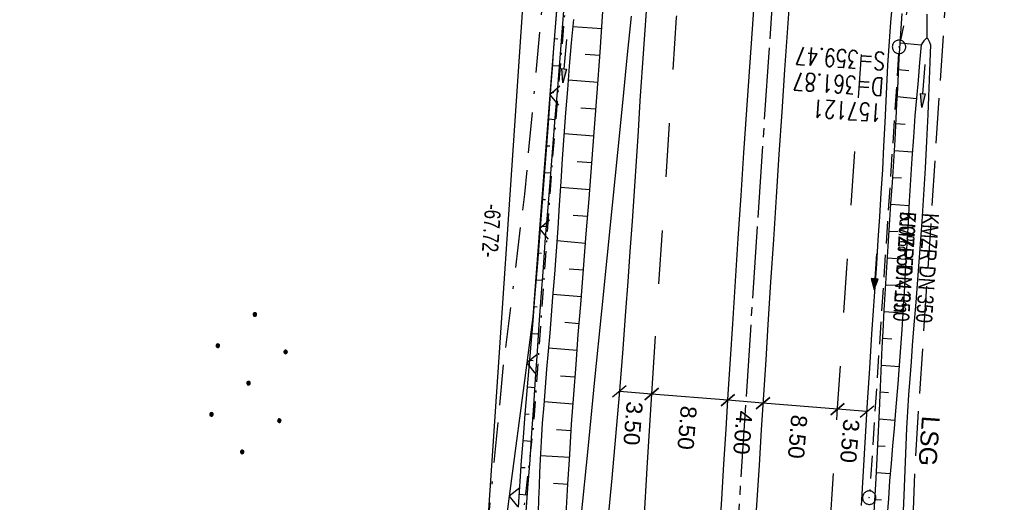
# Model space of a CAD drawing. Extents: x 510579 to 511204, y 466954 to 468018.
# Tile 41 of 48: x 510931 to 511041, y 467723 to 467777. Entities that reach past the tile are written whole.
import ezdxf

# ---------------------------------------------------------------- set-up
doc = ezdxf.new("R2010")
doc.units = 0
doc.header["$LTSCALE"] = 10
doc.header["$MEASUREMENT"] = 0
for name, pattern in [('ACAD_ISO16W100', [73, 15, -6.5, 15, -6.5, 15, -7, 1, -7]), ('ACHSE', [5.5, 4, -0.5, 0.5, -0.5]), ('AUSGEZOGEN', [0]), ('LT00', [0]), ('LT02', [0.4, 0.2, -0.2]), ('LT05', [0.7, 0.5, -0.2]), ('LT08', [0.42, 0.2, -0.1, 0.02, -0.1]), ('STRICHLINIE2', [0.375, 0.25, -0.125])]:
    doc.linetypes.add(name, pattern=pattern)
doc.layers.get('0').update_dxf_attribs({"linetype": 'LT00'})
for name, color, linetype in [('--EK_FBR', 1, 'LT00'), ('--EK_Halt-Pfeil', 4, 'LT00'), ('--EK_Haltung', 7, 'STRICHLINIE2'), ('--EK_Haltung-Text', 140, 'LT00'), ('--EK_Schacht-Text', 5, 'LT00'), ('--EL_DFK_AB_L', 21, 'LT00'), ('--EL_Halt-Pfeil', 4, 'LT00'), ('--EL_Haltung', 182, 'STRICHLINIE2'), ('--EL_Haltung-Text', 182, 'LT00'), ('-AX-093', 35, 'ACHSE'), ('ABSTAND', 8, 'LT00'), ('BAB-KABEL', 220, 'ACAD_ISO16W100'), ('BEMAßUNG', 255, 'Continuous'), ('DFK_AB_L', 21, 'LT00'), ('DFK_NUTZUNG', 250, 'LT00'), ('LSG', 61, 'LT05'), ('LSG_TEXT', 61, 'LT00'), ('PFEIL', 140, 'AUSGEZOGEN'), ('STROM_UNTER', 80, 'LT08'), ('V100_AFBR_BAB', 250, 'LT00'), ('V100_BOESCH', 250, 'LT00'), ('V100_BOSCHUNG', 250, 'LT00'), ('V100_GRABEN', 250, 'LT00'), ('V100_KA_PRUF', 182, 'LT00'), ('V100_LD_MARK', 250, 'LT00'), ('V100_LG_MARK', 250, 'LT02'), ('V100_ZAUN', 40, 'LT00')]:
    doc.layers.add(name, color=color, linetype=linetype)
doc.styles.add('Arial', font='ARIAL.TTF')
doc.styles.add('Beschrift', font='ARIAL.TTF')
doc.styles.add('Haltungsbeschriftung', font='ARIAL.TTF', dxfattribs={"width": 0.75})
doc.styles.add('schachtbeschriftung', font='romans.shx', dxfattribs={"width": 0.75, "height": 2})
doc.styles.get("Standard").update_dxf_attribs({"font": 'ARIAL.TTF'})

# ---------------------------------------------------------------- blocks, each defined once
blk = doc.blocks.new('Ackerland7')
at = {"layer": 'DFK_NUTZUNG', "color": 0, "linetype": 'ByBlock'}
for p, q in [((-4, 3.93), (-4, 3.67)), ((-3.95, 3.63), (-3.95, 3.97)), ((-3.9, 3.99), (-3.9, 3.61)), ((-3.85, 3.6), (-3.85, 4)), ((-3.8, 3.99), (-3.8, 3.61)), ((-3.75, 3.63), (-3.75, 3.97)), ((-3.7, 3.93), (-3.7, 3.67)), ((-3.65, 3.8), (-3.65, 3.8)), ((3.7, 3.93), (3.7, 3.67)), ((3.75, 3.63), (3.75, 3.97)), ((3.8, 3.99), (3.8, 3.61)), ((3.85, 3.6), (3.85, 4)), ((3.9, 3.99), (3.9, 3.61)), ((3.95, 3.63), (3.95, 3.97)), ((4, 3.93), (4, 3.67)), ((4.05, 3.8), (4.05, 3.8)), ((-7.85, 0.13), (-7.85, -0.13)), ((-7.8, -0.17), (-7.8, 0.17)), ((-7.75, 0.19), (-7.75, -0.19)), ((-7.7, -0.2), (-7.7, 0.2)), ((-7.65, 0.19), (-7.65, -0.19)), ((-7.6, -0.17), (-7.6, 0.17)), ((-7.55, 0.13), (-7.55, -0.13)), ((-7.5, 0), (-7.5, 0)), ((-0.15, 0.13), (-0.15, -0.13)), ((-0.1, -0.17), (-0.1, 0.17)), ((-0.05, 0.19), (-0.05, -0.19)), ((0, -0.2), (0, 0.2)), ((0.05, 0.19), (0.05, -0.19)), ((0.1, -0.17), (0.1, 0.17)), ((0.15, 0.13), (0.15, -0.13)), ((0.2, 0), (0.2, 0)), ((7.55, 0.13), (7.55, -0.13)), ((7.6, -0.17), (7.6, 0.17)), ((7.65, 0.19), (7.65, -0.19)), ((7.7, -0.2), (7.7, 0.2)), ((7.75, 0.19), (7.75, -0.19)), ((7.8, -0.17), (7.8, 0.17)), ((7.85, 0.13), (7.85, -0.13)), ((7.9, 0), (7.9, 0)), ((-4, -3.67), (-4, -3.93)), ((-3.95, -3.97), (-3.95, -3.63)), ((-3.9, -3.61), (-3.9, -3.99)), ((-3.85, -4), (-3.85, -3.6)), ((-3.8, -3.61), (-3.8, -3.99)), ((-3.75, -3.97), (-3.75, -3.63)), ((-3.7, -3.67), (-3.7, -3.93)), ((-3.65, -3.8), (-3.65, -3.8)), ((3.7, -3.67), (3.7, -3.93)), ((3.75, -3.97), (3.75, -3.63)), ((3.8, -3.61), (3.8, -3.99)), ((3.85, -4), (3.85, -3.6)), ((3.9, -3.61), (3.9, -3.99)), ((3.95, -3.97), (3.95, -3.63)), ((4, -3.67), (4, -3.93)), ((4.05, -3.8), (4.05, -3.8))]:
    blk.add_line(p, q, dxfattribs=at)
for points in [[(-3.65, 3.8), (-3.67, 3.89), (-3.73, 3.96), (-3.81, 3.99), (-3.89, 3.99), (-3.97, 3.96), (-4.03, 3.89), (-4.05, 3.8), (-4.03, 3.71), (-3.97, 3.64), (-3.89, 3.6), (-3.81, 3.6), (-3.73, 3.64), (-3.67, 3.71), (-3.65, 3.8)], [(4.05, 3.8), (4.03, 3.89), (3.97, 3.96), (3.89, 3.99), (3.81, 3.99), (3.73, 3.96), (3.67, 3.89), (3.65, 3.8), (3.67, 3.71), (3.73, 3.64), (3.81, 3.61), (3.89, 3.61), (3.97, 3.64), (4.03, 3.71), (4.05, 3.8)], [(-7.5, 0), (-7.52, 0.09), (-7.58, 0.16), (-7.66, 0.19), (-7.74, 0.19), (-7.82, 0.16), (-7.88, 0.09), (-7.9, 0)], [(0.2, 0), (0.18, 0.09), (0.12, 0.16), (0.04, 0.19), (-0.04, 0.19), (-0.12, 0.16), (-0.18, 0.09), (-0.2, 0)], [(-0.2, 0), (-0.18, -0.09), (-0.12, -0.16), (-0.04, -0.19), (0.04, -0.19), (0.12, -0.16), (0.18, -0.09), (0.2, 0)], [(7.9, 0), (7.88, 0.09), (7.82, 0.16), (7.74, 0.19), (7.66, 0.19), (7.58, 0.16), (7.52, 0.09), (7.5, 0)], [(7.5, 0), (7.52, -0.09), (7.58, -0.16), (7.66, -0.19), (7.74, -0.19), (7.82, -0.16), (7.88, -0.09), (7.9, 0)], [(-7.9, 0), (-7.88, -0.09), (-7.82, -0.16), (-7.74, -0.19), (-7.66, -0.19), (-7.58, -0.16), (-7.52, -0.09), (-7.5, 0)], [(-3.65, -3.8), (-3.67, -3.71), (-3.73, -3.64), (-3.81, -3.61), (-3.89, -3.61), (-3.97, -3.64), (-4.03, -3.71), (-4.05, -3.8), (-4.03, -3.89), (-3.97, -3.96), (-3.89, -3.99), (-3.81, -3.99), (-3.73, -3.96), (-3.67, -3.89), (-3.65, -3.8)], [(4.05, -3.8), (4.03, -3.71), (3.97, -3.64), (3.89, -3.61), (3.81, -3.61), (3.73, -3.64), (3.67, -3.71), (3.65, -3.8), (3.67, -3.89), (3.73, -3.96), (3.81, -3.99), (3.89, -3.99), (3.97, -3.96), (4.03, -3.89), (4.05, -3.8)]]:
    blk.add_lwpolyline(points, dxfattribs=at)
blk = doc.blocks.new('Pfreil3')
at = {"layer": 'PFEIL'}
blk.add_hatch(color=256, dxfattribs=at).paths.add_polyline_path([(-1.55, 0.27), (-1.55, -0.27), (0, 0)])
for p, q in [((-1.55, 0), (-4.83, 0)), ((-1.55, -0.27), (-1.55, 0.27)), ((-1.55, 0.27), (0, 0)), ((0, 0), (-1.55, -0.27))]:
    blk.add_line(p, q, dxfattribs=at)
blk = doc.blocks.new('SYMB0003')
at = {"color": 0, "linetype": 'ByBlock'}
for p, q in [((-0.015712, 0), (0.010166, 0.012015)), ((0, -0.021257), (-0.015712, 0)), ((0.010166, 0.012015), (0, -0.021257))]:
    blk.add_line(p, q, dxfattribs=at)
for points in [[(-0.031395, 0.499013), (-0.093691, 0.491144), (-0.154509, 0.475528), (-0.21289, 0.452414), (-0.267913, 0.422164), (-0.318712, 0.385257), (-0.364484, 0.342274), (-0.404509, 0.293893), (-0.438154, 0.240877), (-0.464888, 0.184062), (-0.484292, 0.124345), (-0.496058, 0.062667), (-0.5, 0)], [(-0.5, 0), (-0.496058, -0.062667), (-0.484292, -0.124345), (-0.464888, -0.184062), (-0.438154, -0.240877), (-0.404509, -0.293893), (-0.364485, -0.342274), (-0.318712, -0.385257), (-0.267914, -0.422164), (-0.21289, -0.452414), (-0.154509, -0.475529), (-0.093691, -0.491144), (-0.031395, -0.499014), (0.031395, -0.499014)], [(0.5, 0), (0.496057, 0.062667), (0.484292, 0.124345), (0.464888, 0.184062), (0.438153, 0.240877), (0.404509, 0.293893), (0.364484, 0.342274), (0.318712, 0.385257), (0.267913, 0.422164), (0.21289, 0.452414), (0.154509, 0.475528), (0.093691, 0.491144), (0.031395, 0.499013), (-0.031395, 0.499013)], [(0.031395, -0.499014), (0.093691, -0.491144), (0.154509, -0.475529), (0.21289, -0.452414), (0.267914, -0.422164), (0.318712, -0.385257), (0.364485, -0.342274), (0.404509, -0.293893), (0.438154, -0.240877), (0.464889, -0.184062), (0.484292, -0.124345), (0.496058, -0.062667), (0.5, 0)]]:
    blk.add_lwpolyline(points, dxfattribs=at)
blk = doc.blocks.new('SYMB0024')
at = {"color": 0, "linetype": 'ByBlock'}
for p, q in [((-0.5, 0.5), (0, 0)), ((0, 0), (0.5, 0.5))]:
    blk.add_line(p, q, dxfattribs=at)
blk = doc.blocks.new('_Oblique')
at = {"color": 0, "linetype": 'ByBlock', "lineweight": -2}
blk.add_line((-0.5, -0.5), (0.5, 0.5), dxfattribs=at)
blk = doc.blocks.new('SYMB0070')
at = {"color": 0, "linetype": 'ByBlock'}
for p, q in [((-0.5, 0), (0.2, 0)), ((0.5, 0), (0.2, 0.1)), ((0.2, 0.1), (0.2, 0)), ((0.468, 0), (0.21, 0.086)), ((0.21, 0.086), (0.21, -0.086)), ((0.21, -0.086), (0.468, 0)), ((0.22, -0.072), (0.437, 0)), ((0.23, -0.058), (0.405, 0)), ((0.24, -0.045), (0.374, 0)), ((0.342, 0), (0.25, 0.031)), ((0.25, 0.031), (0.25, -0.031)), ((0.25, -0.031), (0.342, 0)), ((0.26, -0.017), (0.31, 0)), ((0.27, -0.003), (0.279, 0))]:
    blk.add_line(p, q, dxfattribs=at)
for points in [[(0.2, 0), (0.2, -0.1), (0.5, 0)], [(0.437, 0), (0.22, 0.072), (0.22, -0.072)], [(0.405, 0), (0.23, 0.058), (0.23, -0.058)], [(0.374, 0), (0.24, 0.045), (0.24, -0.045)], [(0.31, 0), (0.26, 0.017), (0.26, -0.017)], [(0.279, 0), (0.27, 0.003), (0.27, -0.003)]]:
    blk.add_lwpolyline(points, dxfattribs=at)

msp = doc.modelspace()

# ---------------------------------------------------------------- linework, layer by layer
at = {"layer": '--EK_FBR'}
for points in [[(511017.08, 467780.93), (511016.75, 467776.23), (511016.42, 467771.53), (511016.1, 467766.83), (511015.78, 467762.09), (511015.47, 467757.34), (511015.17, 467752.59), (511014.86, 467747.85), (511014.56, 467743.1), (511014.32, 467739.18), (511014.07, 467735.26), (511013.82, 467731.34), (511013.57, 467727.42), (511013.31, 467723.5), (511013.05, 467719.58)], [(511009.16, 467719.71), (511009.41, 467723.62), (511009.65, 467727.53), (511009.9, 467731.44), (511010.14, 467735.35), (511010.38, 467739.26), (511010.63, 467743.17), (511010.93, 467747.95), (511011.25, 467752.72), (511011.57, 467757.5), (511011.89, 467762.27), (511012.22, 467767.05), (511012.63, 467772.9), (511013.04, 467778.75)], [(511025.01, 467722.91), (511025.23, 467726.74), (511025.45, 467730.57), (511025.68, 467734.4), (511025.92, 467738.22), (511026.16, 467742.05), (511026.34, 467744.67), (511026.52, 467747.29), (511026.69, 467749.91), (511026.87, 467752.53), (511027.04, 467755.15), (511027.2, 467757.78), (511027.36, 467760.4), (511027.5, 467763.02), (511027.64, 467765.65), (511027.71, 467767.25), (511027.78, 467768.85), (511027.86, 467770.45), (511027.94, 467772.05), (511028.03, 467773.65), (511028.14, 467775.24), (511028.27, 467776.84), (511028.42, 467778.43)], [(510999.29, 467777.51), (510998.83, 467772.87), (510998.37, 467768.22), (510997.78, 467762.32), (510997.19, 467756.42), (510996.59, 467750.52), (510996, 467744.61), (510995.23, 467736.93), (510994.46, 467729.25), (510993.69, 467721.57), (510993.23, 467717), (510992.78, 467712.43), (510992.32, 467707.86)]]:
    msp.add_lwpolyline(points, dxfattribs=at)
at = {"layer": '--EK_Haltung'}
for p, q in [((511036.86, 467809.43), (511029.34, 467774.82)), ((511029.13, 467773.34), (511025.91, 467724.54))]:
    msp.add_line(p, q, dxfattribs=at)
at = {"layer": '--EL_DFK_AB_L'}
msp.add_line((510983.12, 467718.03), (510987.59, 467784.1), dxfattribs=at)
at = {"layer": '--EL_Haltung'}
for p, q in [((511036.86, 467809.43), (511029.34, 467774.82)), ((511029.13, 467773.34), (511025.91, 467724.54))]:
    msp.add_line(p, q, dxfattribs=at)
at = {"layer": '-AX-093', "ltscale": 0.2}
msp.add_lwpolyline([(511023.71, 467898.74), (511023.33, 467893.69), (511021.83, 467873.74), (511020.36, 467853.8), (511018.9, 467833.85), (511017.47, 467813.9), (511016.07, 467793.95), (511014.69, 467774), (511013.35, 467754.04), (511012.05, 467734.09), (511010.78, 467714.13), (511009.56, 467694.16), (511008.38, 467674.2), (511007.26, 467654.23), (511006.18, 467634.26), (511005.16, 467614.29)], dxfattribs=at)
at = {"layer": 'BAB-KABEL', "ltscale": 0.03, "flags": 128}
msp.add_lwpolyline([(510999.38, 467897.63), (510999.1, 467894.74), (510997.06, 467871.06), (510995.03, 467842.74), (510993.67, 467820.56), (510992.2, 467801.11), (510990.8, 467794.19), (510987.41, 467757.66), (510985.05, 467738.65), (510983.73, 467724.83), (510981.95, 467707.86), (510983.86, 467692.86), (510980.18, 467680.03), (510979.89, 467677.38), (510977.23, 467651.6), (510975.62, 467637.19), (510972.96, 467623.03), (510968.69, 467600.01), (510983.84, 467591.92), (510983.4, 467588.1), (510978.7, 467582.21), (510977.66, 467557.88), (510976.63, 467540.53), (510977.21, 467526.27), (510978.04, 467508.4), (510977.78, 467467.81), (510977.27, 467448.65), (510976.38, 467438.96), (510974.59, 467414.97), (510962.85, 467389.29), (510962.72, 467376.64), (510961.57, 467364.79), (510961.96, 467355.32), (510962.08, 467346.52), (510966.43, 467318.91), (510972.3, 467278.43), (510976.76, 467248.19), (510978.06, 467236.05), (510979.13, 467225.02), (510980.33, 467214.02), (510966.38, 467210.86), (510955.55, 467204.09), (510962.93, 467171.01), (510968.99, 467142.85), (510969.43, 467135.16), (510971.16, 467089.94), (510975.91, 466996.57), (510977.84, 466970.68)], dxfattribs=at)
at = {"layer": 'BEMAßUNG'}
for p, q in [((511001.59, 467735.35), (510997.99, 467735.64)), ((511010.08, 467734.66), (511001.59, 467735.35)), ((511014, 467734.34), (511010.08, 467734.66)), ((511022.31, 467733.67), (511014, 467734.34)), ((511025.6, 467733.4), (511022.31, 467733.67))]:
    msp.add_line(p, q, dxfattribs=at)
at = {"layer": 'DFK_AB_L'}
msp.add_line((510983.12, 467718.03), (510987.59, 467784.1), dxfattribs=at)
at = {"layer": 'LSG', "flags": 128}
msp.add_lwpolyline([(511028.44, 466972.99), (511028.34, 466978.08), (511018.87, 467147.48), (511017.13, 467385.28), (511031.01, 467728.06), (511042.32, 467899.59)], dxfattribs=at)
at = {"layer": 'STROM_UNTER', "flags": 128}
msp.add_lwpolyline([(511002.13, 467897.76), (511000.46, 467883.25), (510999.22, 467865.97), (510997.82, 467851.79), (510995.55, 467822.42), (510993.05, 467791.88), (510990.54, 467761.77), (510988.4, 467731.69), (510985.6, 467708.01), (510984.34, 467703.98), (510983.88, 467701.94), (510981.79, 467699.66), (510978.97, 467698.01), (510975.66, 467692.82), (510975.66, 467691.66), (510983.45, 467685.77), (510978.44, 467653.65), (510976.54, 467643.35), (510965.65, 467597.47), (510963.01, 467586.21), (510955.27, 467566.07), (510944.92, 467544.84), (510937.19, 467530.36), (510929.48, 467517.92), (510926.22, 467513.32), (510921.56, 467507.34), (510915.86, 467501.08), (510910.21, 467495.71), (510890.54, 467479.84), (510881.73, 467473.39), (510862.51, 467462.34), (510855.28, 467459.06), (510847.52, 467456.35), (510836.59, 467453.3), (510829.04, 467451.39), (510819.04, 467449.35), (510811.22, 467448.17), (510805.05, 467447.34), (510766.73, 467450.27), (510757.9, 467451.34), (510752.86, 467451.99), (510749.27, 467452.85), (510743.99, 467454.56), (510731.9, 467459.8), (510713.49, 467467.4), (510690.74, 467478.61), (510665.99, 467492.27), (510658.74, 467498.61), (510639.28, 467515.26), (510635.52, 467518.49), (510631.85, 467516.27)], dxfattribs=at)
at = {"layer": 'V100_AFBR_BAB'}
for points in [[(511017.08, 467780.93), (511016.75, 467776.23), (511016.42, 467771.53), (511016.1, 467766.83), (511015.78, 467762.09), (511015.47, 467757.34), (511015.17, 467752.59), (511014.86, 467747.85), (511014.56, 467743.1), (511014.32, 467739.18), (511014.07, 467735.26), (511013.82, 467731.34), (511013.57, 467727.42), (511013.31, 467723.5), (511013.05, 467719.58)], [(511009.16, 467719.71), (511009.41, 467723.62), (511009.65, 467727.53), (511009.9, 467731.44), (511010.14, 467735.35), (511010.38, 467739.26), (511010.63, 467743.17), (511010.93, 467747.95), (511011.25, 467752.72), (511011.57, 467757.5), (511011.89, 467762.27), (511012.22, 467767.05), (511012.63, 467772.9), (511013.04, 467778.75)], [(511025.01, 467722.91), (511025.23, 467726.74), (511025.45, 467730.57), (511025.68, 467734.4), (511025.92, 467738.22), (511026.16, 467742.05), (511026.34, 467744.67), (511026.52, 467747.29), (511026.69, 467749.91), (511026.87, 467752.53), (511027.04, 467755.15), (511027.2, 467757.78), (511027.36, 467760.4), (511027.5, 467763.02), (511027.64, 467765.65), (511027.71, 467767.25), (511027.78, 467768.85), (511027.86, 467770.45), (511027.94, 467772.05), (511028.03, 467773.65), (511028.14, 467775.24), (511028.27, 467776.84), (511028.42, 467778.43)], [(510999.29, 467777.51), (510998.83, 467772.87), (510998.37, 467768.22), (510997.78, 467762.32), (510997.19, 467756.42), (510996.59, 467750.52), (510996, 467744.61), (510995.23, 467736.93), (510994.46, 467729.25), (510993.69, 467721.57), (510993.23, 467717), (510992.78, 467712.43), (510992.32, 467707.86)]]:
    msp.add_lwpolyline(points, dxfattribs=at)
at = {"layer": 'V100_BOESCH'}
for points in [[(510986.73, 467722.73), (510986.85, 467724.46), (510986.97, 467726.19), (510987.09, 467727.92), (510987.29, 467730.52), (510987.49, 467733.12), (510987.7, 467735.72), (510987.92, 467738.32), (510988.15, 467740.92), (510988.37, 467743.52), (510988.58, 467746.11), (510988.9, 467750), (510989.2, 467753.88), (510989.5, 467757.77), (510989.79, 467761.65), (510990.07, 467765.54), (510990.35, 467769.43), (510990.52, 467771.71), (510990.69, 467773.99), (510990.86, 467776.28), (510991.05, 467778.56)], [(510992.04, 467721.93), (510992.23, 467725.28), (510992.45, 467728.62), (510992.67, 467731.97), (510992.91, 467735.31), (510993.16, 467738.65), (510993.41, 467741.99), (510993.68, 467745.33), (510993.99, 467749.27), (510994.3, 467753.21), (510994.61, 467757.15), (510994.92, 467761.1), (510995.23, 467765.04), (510995.52, 467768.98), (510995.85, 467773.5), (510996.16, 467778.03)], [(511026.42, 467722.16), (511026.63, 467725.93), (511026.82, 467729.69), (511027, 467733.46), (511027.08, 467735.24), (511027.15, 467737.01), (511027.23, 467738.79), (511027.31, 467740.57), (511027.4, 467742.34), (511027.53, 467744.72), (511027.67, 467747.09), (511027.82, 467749.47), (511027.97, 467751.84), (511028.13, 467754.21), (511028.28, 467756.59), (511028.44, 467758.96), (511028.59, 467761.34), (511028.73, 467763.72), (511028.86, 467766.1), (511028.95, 467767.78), (511029.03, 467769.45), (511029.11, 467771.13), (511029.2, 467772.8), (511029.3, 467774.48), (511029.41, 467776.15), (511029.54, 467777.82)], [(511032.33, 467775.03), (511032.31, 467776.38), (511032.3, 467777.73)]]:
    msp.add_lwpolyline(points, dxfattribs=at)
at = {"layer": 'V100_BOSCHUNG'}
for p, q in [((510996.03, 467776.12), (510992.79, 467776.34)), ((510990.77, 467775.03), (510991.14, 467775)), ((511031.66, 467774.28), (511029.3, 467774.5)), ((510995.82, 467773.13), (510994.17, 467773.24)), ((510990.54, 467772.03), (510991.28, 467771.98)), ((511030.26, 467771.4), (511029.13, 467771.51)), ((510995.61, 467770.13), (510992.27, 467770.37)), ((510990.32, 467769.04), (510990.68, 467769.01)), ((511031.12, 467768.31), (511028.98, 467768.5)), ((510995.38, 467767.13), (510993.71, 467767.26)), ((510990.11, 467766.05), (510990.79, 467766)), ((511029.85, 467765.41), (511028.83, 467765.5)), ((510995.16, 467764.13), (510991.83, 467764.4)), ((510989.89, 467763.06), (510990.22, 467763.03)), ((511030.66, 467762.35), (511028.66, 467762.49)), ((510994.92, 467761.14), (510993.27, 467761.27)), ((510989.67, 467760.07), (510990.31, 467760.02)), ((511029.47, 467759.43), (511028.47, 467759.49)), ((510994.69, 467758.15), (510991.42, 467758.41)), ((510989.45, 467757.07), (510989.76, 467757.05)), ((511030.29, 467756.37), (511028.28, 467756.49)), ((510994.45, 467755.16), (510992.84, 467755.29)), ((510989.22, 467754.08), (510989.83, 467754.04)), ((511029.1, 467753.44), (511028.08, 467753.5)), ((510994.22, 467752.16), (510991.02, 467752.43)), ((510988.99, 467751.09), (510989.29, 467751.07)), ((511029.95, 467750.38), (511027.88, 467750.5)), ((510993.98, 467749.17), (510992.39, 467749.3)), ((510988.75, 467748.1), (510989.38, 467748.05)), ((511028.74, 467747.45), (511027.69, 467747.51)), ((510993.74, 467746.18), (510990.58, 467746.44)), ((510988.5, 467745.11), (510988.83, 467745.09)), ((511029.6, 467744.39), (511027.52, 467744.52)), ((510993.51, 467743.19), (510991.92, 467743.32)), ((510988.25, 467742.12), (510988.95, 467742.07)), ((511028.38, 467741.46), (511027.36, 467741.53)), ((510993.28, 467740.2), (510990.07, 467740.46)), ((510987.99, 467739.13), (510988.37, 467739.1)), ((511029.19, 467738.39), (511027.22, 467738.54)), ((510993.05, 467737.22), (510991.43, 467737.34)), ((510987.74, 467736.14), (510988.55, 467736.08)), ((511028.02, 467735.47), (511027.09, 467735.55)), ((510992.83, 467734.23), (510989.58, 467734.47)), ((510987.49, 467733.15), (510987.92, 467733.12)), ((511028.71, 467732.4), (511026.96, 467732.55)), ((510992.62, 467731.25), (510990.99, 467731.36)), ((510987.26, 467730.16), (510988.14, 467730.09)), ((511027.63, 467729.48), (511026.81, 467729.55)), ((510992.42, 467728.26), (510989.19, 467728.47)), ((510987.04, 467727.17), (510987.48, 467727.14)), ((511028.19, 467726.43), (511026.66, 467726.55)), ((510992.23, 467725.27), (510990.65, 467725.37)), ((510986.83, 467724.18), (510987.7, 467724.11)), ((511027.23, 467723.49), (511026.5, 467723.54))]:
    msp.add_line(p, q, dxfattribs=at)
at = {"layer": 'V100_GRABEN'}
for points in [[(510992, 467781.01), (510991.54, 467775.25), (510991.08, 467769.5), (510990.81, 467766.16), (510990.53, 467762.83), (510990.26, 467759.49), (510990, 467756.15), (510989.73, 467752.81), (510989.48, 467749.47), (510989.24, 467746.13), (510989.02, 467743.11), (510988.82, 467740.09), (510988.61, 467737.06), (510988.41, 467734.04), (510988.2, 467731.02), (510987.99, 467728), (510987.75, 467724.84), (510987.51, 467721.69), (510987.26, 467718.54), (510987.01, 467715.38), (510986.76, 467712.23), (510983.58, 467700.46), (510983.43, 467698.62), (510982.97, 467697.04)], [(510992.86, 467777.13), (510992.62, 467774.53), (510992.4, 467771.92), (510992.19, 467769.32), (510991.99, 467766.74), (510991.81, 467764.17), (510991.63, 467761.6), (510991.46, 467759.02), (510991.29, 467756.45), (510991.12, 467753.87), (510990.94, 467751.3), (510990.75, 467748.72), (510990.55, 467746.15), (510990.39, 467744.15), (510990.22, 467742.14), (510990.04, 467740.13), (510989.87, 467738.12), (510989.71, 467736.11), (510989.55, 467734.1), (510989.4, 467732.09), (510989.28, 467730.07), (510989.17, 467728.06), (510989.1, 467726.58), (510989.05, 467725.1), (510988.99, 467723.61), (510988.94, 467722.13)], [(511032.69, 467774.34), (511032.61, 467774.58), (511032.52, 467774.79), (511032.43, 467774.95), (511032.33, 467775.03), (511032.21, 467775.01), (511032.08, 467774.91), (511031.95, 467774.75), (511031.8, 467774.55), (511031.66, 467774.33)], [(511031.66, 467774.33), (511031.48, 467772.35), (511031.3, 467770.36), (511031.12, 467768.38), (511030.96, 467766.39), (511030.78, 467764.01), (511030.61, 467761.63), (511030.46, 467759.25), (511030.32, 467756.87), (511030.18, 467754.49), (511030.05, 467752.1), (511029.91, 467749.72), (511029.78, 467747.34), (511029.64, 467744.95), (511029.48, 467742.57), (511029.27, 467739.53), (511029.04, 467736.5), (511028.8, 467733.46), (511028.63, 467731.51), (511028.46, 467729.56), (511028.29, 467727.61), (511028.13, 467725.66), (511027.99, 467723.71), (511027.83, 467721.39)], [(511032.69, 467774.34), (511032.62, 467772.4), (511032.55, 467770.45), (511032.48, 467768.5), (511032.4, 467766.55), (511032.25, 467763.56), (511032.09, 467760.57), (511031.91, 467757.58), (511031.71, 467754.59), (511031.5, 467751.6), (511031.28, 467748.61), (511031.05, 467745.62), (511030.81, 467742.63), (511030.66, 467740.78), (511030.52, 467738.94), (511030.38, 467737.1), (511030.25, 467735.25), (511030.13, 467733.41), (511030.03, 467731.53), (511029.94, 467729.66), (511029.86, 467727.78), (511029.79, 467725.91), (511029.71, 467724.03), (511029.54, 467719.73)]]:
    msp.add_lwpolyline(points, dxfattribs=at)
at = {"layer": 'V100_LD_MARK'}
for points in [[(511001.08, 467779.72), (511000.68, 467773.89), (511000.29, 467768.06), (511000.07, 467764.7), (510999.85, 467761.35), (510999.63, 467757.99), (510999.4, 467754.63), (510999.17, 467751.27), (510998.94, 467747.91), (510998.69, 467744.56), (510998.33, 467739.9), (510997.96, 467735.25), (510997.56, 467730.6), (510997.15, 467725.95), (510996.72, 467721.3)], [(511000.71, 467720.66), (511001.14, 467727.71), (511001.58, 467734.76), (511002.01, 467741.81)]]:
    msp.add_lwpolyline(points, dxfattribs=at)
at = {"layer": 'V100_LG_MARK', "ltscale": 3, "flags": 128}
for points in [[(511002.4, 467747.63), (511002.8, 467753.59), (511003.19, 467759.54), (511003.58, 467765.5), (511003.98, 467771.46), (511004.38, 467777.38), (511004.78, 467783.31), (511005.19, 467789.24), (511005.6, 467795.18), (511006.03, 467801.12), (511006.45, 467807.05), (511006.89, 467812.99), (511007.25, 467817.96), (511007.62, 467822.92), (511007.99, 467827.89), (511008.36, 467832.85), (511008.73, 467837.82), (511009.1, 467842.78), (511009.43, 467847.25), (511009.75, 467851.72), (511010.08, 467856.19), (511010.41, 467860.67), (511010.99, 467868.59), (511011.59, 467876.52), (511012.18, 467884.44), (511012.79, 467892.4), (511013.23, 467898.26)], [(511008.66, 467312.8), (511008.65, 467318.79), (511008.64, 467324.77), (511008.63, 467330.76), (511008.63, 467336.4), (511008.63, 467342.05), (511008.63, 467347.7), (511008.64, 467353.34), (511008.64, 467358.72), (511008.65, 467364.1), (511008.67, 467369.48), (511008.69, 467374.85), (511008.71, 467380.23), (511008.74, 467385.05), (511008.78, 467389.87), (511008.82, 467394.69), (511008.86, 467399.51), (511008.91, 467404.25), (511008.95, 467408.99), (511009, 467413.74), (511009.06, 467418.48), (511009.12, 467423.22), (511009.2, 467428), (511009.28, 467432.78), (511009.37, 467437.56), (511009.46, 467442.34), (511009.56, 467447.12), (511009.65, 467451.78), (511009.75, 467456.44), (511009.85, 467461.1), (511009.96, 467465.76), (511010.07, 467470.42), (511010.22, 467476.32), (511010.38, 467482.21), (511010.54, 467488.11), (511010.72, 467494.01), (511010.96, 467501.92), (511011.21, 467509.82), (511011.48, 467517.73), (511011.69, 467523.88), (511011.91, 467530.04), (511012.14, 467536.19), (511012.37, 467542.35), (511012.56, 467547.1), (511012.75, 467551.86), (511012.95, 467556.62), (511013.15, 467561.37), (511013.35, 467566.13), (511013.55, 467570.76), (511013.75, 467575.39), (511013.95, 467580.02), (511014.15, 467584.66), (511014.36, 467589.29), (511014.55, 467593.23), (511014.74, 467597.17), (511014.93, 467601.11), (511015.12, 467605.05), (511015.31, 467608.99), (511015.5, 467612.93), (511015.68, 467616.78), (511015.87, 467620.63), (511016.05, 467624.48), (511016.23, 467628.33), (511016.41, 467632.18), (511016.6, 467636.03), (511016.9, 467642.01), (511017.21, 467647.99), (511017.53, 467653.97), (511017.86, 467659.95), (511018.17, 467665.48), (511018.48, 467671.01), (511018.8, 467676.55), (511019.14, 467682.49), (511019.49, 467688.44), (511019.68, 467691.77), (511019.88, 467695.11), (511020.08, 467698.45), (511020.28, 467701.79), (511020.5, 467705.3), (511020.72, 467708.82), (511020.94, 467712.34), (511021.17, 467715.85), (511021.4, 467719.37), (511021.71, 467724.18), (511022.02, 467728.99), (511022.33, 467733.8), (511022.65, 467738.61), (511022.96, 467743.43), (511023.36, 467749.39), (511023.77, 467755.35), (511024.17, 467761.31), (511024.58, 467767.27), (511025, 467773.23)]]:
    msp.add_lwpolyline(points, dxfattribs=at)
at = {"layer": 'V100_ZAUN'}
for p, q in [((510991.4, 467783.68), (510990.24, 467768.73)), ((510990.24, 467768.73), (510989.09, 467753.77)), ((510987.66, 467738.85), (510985.72, 467723.97)), ((510985.72, 467723.97), (510983.78, 467709.1))]:
    msp.add_line(p, q, dxfattribs=at)
msp.add_lwpolyline([(510989.09, 467753.77), (510988.33, 467743.97), (510987.66, 467738.85)], dxfattribs=at)

# ---------------------------------------------------------------- block references
at = {"layer": '--EK_Halt-Pfeil', "xscale": 3.999999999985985, "yscale": 4, "zscale": 4, "rotation": 266.2276799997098}
msp.add_blockref('SYMB0070', (511026.52, 467749.01), dxfattribs=at)
at = {"layer": '--EL_Halt-Pfeil', "xscale": 3.999999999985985, "yscale": 4, "zscale": 4, "rotation": 266.2276799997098}
msp.add_blockref('SYMB0070', (511026.52, 467749.01), dxfattribs=at)
at = {"layer": 'BEMAßUNG', "xscale": 1.4, "yscale": 1.4, "zscale": 1.4}
for p, rotation in [((510997.99, 467735.64), 175.3589478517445), ((511001.59, 467735.35), 175.3589478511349), ((511001.59, 467735.35), 355.3589478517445), ((511010.08, 467734.66), 175.3589478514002), ((511010.08, 467734.66), 355.358947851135), ((511014, 467734.34), 175.3589478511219), ((511014, 467734.34), 355.3589478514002), ((511022.31, 467733.67), 175.3589478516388), ((511022.31, 467733.67), 355.3589478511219), ((511025.6, 467733.4), 355.3589478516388)]:
    msp.add_blockref('_Oblique', p, dxfattribs=dict(at, rotation=rotation))
at = {"layer": 'DFK_NUTZUNG', "rotation": 264.7376999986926}
msp.add_blockref('Ackerland7', (510956.64, 467736.56), dxfattribs=at)
at = {"layer": 'PFEIL'}
for p, rotation in [((510991.69, 467770.09), 264.6581424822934), ((511031.72, 467767.31), 265.6838752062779)]:
    msp.add_blockref('Pfreil3', p, dxfattribs=dict(at, rotation=rotation))
at = {"layer": 'V100_KA_PRUF', "xscale": 1.499999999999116, "yscale": 1.5, "zscale": 1.5, "rotation": 272.6154099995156}
for p in [(511029.18, 467774.09), (511025.86, 467723.79)]:
    msp.add_blockref('SYMB0003', p, dxfattribs=at)
at = {"layer": 'V100_ZAUN', "yscale": 2.099999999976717, "zscale": 2.1}
for p, xscale, rotation in [((510990.24, 467768.73), 2.099999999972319, 265.5827799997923), ((510989.09, 467753.77), 2.099999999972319, 265.5827799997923), ((510987.66, 467738.85), 2.099999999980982, 262.5729899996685), ((510985.72, 467723.97), 2.099999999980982, 262.5729899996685)]:
    msp.add_blockref('SYMB0024', p, dxfattribs=dict(at, xscale=xscale, rotation=rotation))

# ---------------------------------------------------------------- texts
at = {"layer": '--EK_Haltung-Text', "style": 'Haltungsbeschriftung', "width": 0.75}
for s, p in [('5.0‰ 50.41m', (511029.31, 467755.74)), ('KMZR DN 350', (511031.87, 467755.58))]:
    msp.add_text(s, height=1.8, rotation=-93.7723, dxfattribs=at).set_placement(p)
at = {"layer": '--EK_Schacht-Text', "style": 'schachtbeschriftung', "width": 0.75}
for s, p in [('S=359.47', (511027.69, 467773.47)), ('D=361.87', (511027.5, 467770.6)), ('157121', (511027.32, 467767.72))]:
    msp.add_text(s, height=2, rotation=-183.7723, dxfattribs=at).set_placement(p)
at = {"layer": '--EL_Haltung-Text', "style": 'Haltungsbeschriftung', "width": 0.75}
msp.add_text('KMZR DN 350', height=1.8, rotation=-93.7723, dxfattribs=at).set_placement((511029.31, 467755.74))
at = {"layer": 'ABSTAND', "width": 0.75}
msp.add_text(' -67.72-', height=1.8, rotation=-93.8703, dxfattribs=at).set_placement((510983.06, 467757.12))
at = {"layer": 'BEMAßUNG', "char_height": 1.8, "attachment_point": 5, "rotation": 265.3589, "style": 'Arial'}
for s, insert in [('\\A1;3.50', (510999.51, 467732.07)), ('\\A1;8.50', (511005.54, 467731.58)), ('\\A1;4.00', (511011.76, 467731.04)), ('\\A1;8.50', (511017.86, 467730.58)), ('\\A1;3.50', (511023.68, 467730.11))]:
    msp.add_mtext(s, dxfattribs=dict(at, insert=insert))
at = {"layer": 'LSG_TEXT', "insert": (511031.72, 467732.96), "char_height": 2, "attachment_point": 7, "rotation": 265.8821, "style": 'Beschrift'}
msp.add_mtext('LSG', dxfattribs=at)

doc.saveas('drawing.dxf')
